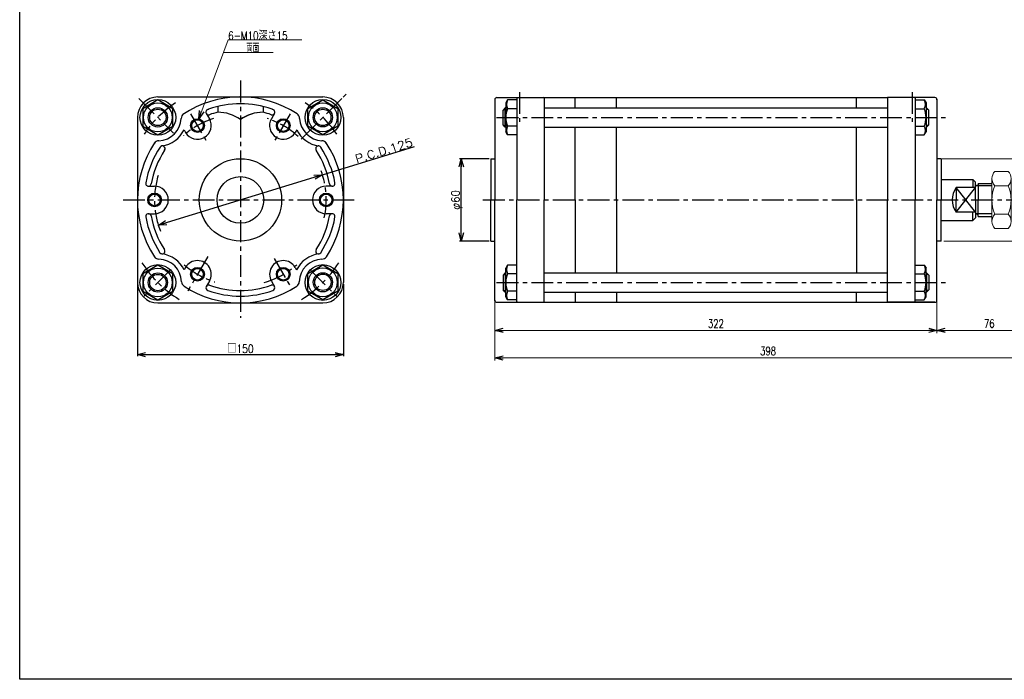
# Model space of a CAD drawing. Header units: millimetres. Extents: x -544 to 574, y -400 to 400.
# Tile 1 of 3: x -544 to 173, y -388 to 92. Entities that reach past the tile are written whole.
import ezdxf
from ezdxf.enums import TextEntityAlignment as Align

# ---------------------------------------------------------------- set-up
doc = ezdxf.new("R2010")
doc.units = ezdxf.units.MM
doc.header["$LTSCALE"] = 0.5
doc.linetypes.add('CENTER', pattern=[50.8, 31.75, -6.35, 6.35, -6.35])
doc.layers.add('Layer0001', color=7, linetype='Continuous')
doc.layers.add('ZUWAKU', color=7, linetype='Continuous')
doc.styles.add('FdaStyle0', font='txt.shx', dxfattribs={"width": 0.75, "bigfont": 'bigfont'})
doc.dimstyles.new('DaDimRotatedStyle', dxfattribs={"dimtxt": 6, "dimasz": 6.000004, "dimexe": 2, "dimexo": 2, "dimgap": 2, "dimtad": 3, "dimdsep": 46, "dimtxsty": 'FdaStyle0', "dimblk1": 'OPEN30', "dimblk2": 'OPEN30', "dimsah": 1, "dimcen": 0.09, "dimclrd": 4, "dimclre": 4, "dimclrt": 4, "dimadec": 0, "dimazin": 2, "dimtfac": 1, "dimtdec": 4, "dimtmove": 0, "dimatfit": 0, "dimfxl": 1, "dimarcsym": 0})

# ---------------------------------------------------------------- blocks, each defined once
blk = doc.blocks.new('_OPEN30')
at = {"color": 0, "linetype": 'ByBlock', "lineweight": -2}
for p, q in [((-1, 0.267949), (0, 0)), ((0, 0), (-1, -0.267949)), ((0, 0), (-1, 0))]:
    blk.add_line(p, q, dxfattribs=at)
blk = doc.blocks.new('DC_GROUP_Φ125_1')
at = {"color": 4, "linetype": 'Continuous', "lineweight": 25}
for radius in [5, 4.2]:
    blk.add_circle((-414.53, -93.12), radius, dxfattribs=at)
blk = doc.blocks.new('DC_GROUP_Φ125_2')
at = {"color": 4, "linetype": 'Continuous', "lineweight": 25}
for radius in [5, 4.2]:
    blk.add_circle((-445.78, -39), radius, dxfattribs=at)
blk = doc.blocks.new('DC_GROUP_Φ125_3')
at = {"color": 4, "linetype": 'Continuous', "lineweight": 25}
for radius in [5, 4.2]:
    blk.add_circle((-414.53, 15.13), radius, dxfattribs=at)
blk = doc.blocks.new('DC_GROUP_Φ125_4')
at = {"color": 4, "linetype": 'Continuous', "lineweight": 25}
for p, q in [((-443.39, -86.4), (-454.39, -92.75)), ((-454.39, -92.75), (-454.39, -105.45)), ((-432.39, -92.75), (-443.39, -86.4)), ((-432.39, -105.45), (-432.39, -92.75)), ((-454.39, -105.45), (-443.39, -111.8)), ((-443.39, -111.8), (-432.39, -105.45))]:
    blk.add_line(p, q, dxfattribs=at)
for radius in [10.5, 7, 5.95]:
    blk.add_circle((-443.39, -99.1), radius, dxfattribs=at)
blk = doc.blocks.new('DC_GROUP_Φ125_5')
at = {"color": 4, "linetype": 'Continuous', "lineweight": 25}
for p, q in [((-443.39, 33.81), (-454.39, 27.46)), ((-432.39, 27.46), (-443.39, 33.81)), ((-454.39, 27.46), (-454.39, 14.76)), ((-432.39, 14.76), (-432.39, 27.46)), ((-454.39, 14.76), (-443.39, 8.41)), ((-443.39, 8.41), (-432.39, 14.76))]:
    blk.add_line(p, q, dxfattribs=at)
for radius in [10.5, 7, 5.95]:
    blk.add_circle((-443.39, 21.11), radius, dxfattribs=at)
blk = doc.blocks.new('DC_GROUP_Φ125_6')
at = {"color": 4, "linetype": 'Continuous', "lineweight": 25}
for radius in [5, 4.2]:
    blk.add_circle((-352.03, -93.12), radius, dxfattribs=at)
blk = doc.blocks.new('DC_GROUP_Φ125_7')
at = {"color": 4, "linetype": 'Continuous', "lineweight": 25}
for radius in [5, 4.2]:
    blk.add_circle((-320.78, -39), radius, dxfattribs=at)
blk = doc.blocks.new('DC_GROUP_Φ125_8')
at = {"color": 4, "linetype": 'Continuous', "lineweight": 25}
for radius in [5, 4.2]:
    blk.add_circle((-352.03, 15.13), radius, dxfattribs=at)
blk = doc.blocks.new('DC_GROUP_Φ125_9')
at = {"color": 4, "linetype": 'Continuous', "lineweight": 25}
for p, q in [((-334.21, -92.61), (-323.21, -86.26)), ((-334.21, -105.31), (-334.21, -92.61)), ((-323.21, -86.26), (-312.21, -92.61)), ((-312.21, -92.61), (-312.21, -105.31)), ((-323.21, -111.67), (-334.21, -105.31)), ((-312.21, -105.31), (-323.21, -111.67))]:
    blk.add_line(p, q, dxfattribs=at)
for radius in [10.5, 7, 5.95]:
    blk.add_circle((-323.21, -98.96), radius, dxfattribs=at)
blk = doc.blocks.new('DC_GROUP_Φ125_10')
at = {"color": 4, "linetype": 'Continuous', "lineweight": 25}
for p, q in [((-334.25, 27.5), (-323.25, 33.85)), ((-323.25, 33.85), (-312.25, 27.5)), ((-334.25, 14.8), (-334.25, 27.5)), ((-312.25, 27.5), (-312.25, 14.8)), ((-323.25, 8.44), (-334.25, 14.8)), ((-312.25, 14.8), (-323.25, 8.44))]:
    blk.add_line(p, q, dxfattribs=at)
for radius in [10.5, 7, 5.95]:
    blk.add_circle((-323.25, 21.15), radius, dxfattribs=at)
blk = doc.blocks.new('DC_GROUP_Φ125_11')
at = {"color": 4, "linetype": 'Continuous', "lineweight": 25}
for radius in [5, 4.2]:
    blk.add_circle((-414.53, -93.12), radius, dxfattribs=at)
blk = doc.blocks.new('DC_GROUP_Φ125_12')
at = {"color": 4, "linetype": 'Continuous', "lineweight": 25}
for radius in [5, 4.2]:
    blk.add_circle((-445.78, -39), radius, dxfattribs=at)
blk = doc.blocks.new('DC_GROUP_Φ125_13')
at = {"color": 4, "linetype": 'Continuous', "lineweight": 25}
for radius in [5, 4.2]:
    blk.add_circle((-414.53, 15.13), radius, dxfattribs=at)
blk = doc.blocks.new('DC_GROUP_Φ125_14')
at = {"color": 4, "linetype": 'Continuous', "lineweight": 25}
for p, q in [((-443.39, -86.4), (-454.39, -92.75)), ((-454.39, -92.75), (-454.39, -105.45)), ((-432.39, -92.75), (-443.39, -86.4)), ((-432.39, -105.45), (-432.39, -92.75)), ((-454.39, -105.45), (-443.39, -111.8)), ((-443.39, -111.8), (-432.39, -105.45))]:
    blk.add_line(p, q, dxfattribs=at)
for radius in [10.5, 7, 5.95]:
    blk.add_circle((-443.39, -99.1), radius, dxfattribs=at)
blk = doc.blocks.new('DC_GROUP_Φ125_15')
at = {"color": 4, "linetype": 'Continuous', "lineweight": 25}
for p, q in [((-443.39, 33.81), (-454.39, 27.46)), ((-432.39, 27.46), (-443.39, 33.81)), ((-454.39, 27.46), (-454.39, 14.76)), ((-432.39, 14.76), (-432.39, 27.46)), ((-454.39, 14.76), (-443.39, 8.41)), ((-443.39, 8.41), (-432.39, 14.76))]:
    blk.add_line(p, q, dxfattribs=at)
for radius in [10.5, 7, 5.95]:
    blk.add_circle((-443.39, 21.11), radius, dxfattribs=at)
blk = doc.blocks.new('DC_GROUP_Φ125_16')
at = {"color": 4, "linetype": 'Continuous', "lineweight": 25}
for radius in [5, 4.2]:
    blk.add_circle((-352.03, -93.12), radius, dxfattribs=at)
blk = doc.blocks.new('DC_GROUP_Φ125_17')
at = {"color": 4, "linetype": 'Continuous', "lineweight": 25}
for radius in [5, 4.2]:
    blk.add_circle((-320.78, -39), radius, dxfattribs=at)
blk = doc.blocks.new('DC_GROUP_Φ125_18')
at = {"color": 4, "linetype": 'Continuous', "lineweight": 25}
for radius in [5, 4.2]:
    blk.add_circle((-352.03, 15.13), radius, dxfattribs=at)
blk = doc.blocks.new('DC_GROUP_Φ125_19')
at = {"color": 4, "linetype": 'Continuous', "lineweight": 25}
for p, q in [((-334.21, -92.61), (-323.21, -86.26)), ((-334.21, -105.31), (-334.21, -92.61)), ((-323.21, -86.26), (-312.21, -92.61)), ((-312.21, -92.61), (-312.21, -105.31)), ((-323.21, -111.67), (-334.21, -105.31)), ((-312.21, -105.31), (-323.21, -111.67))]:
    blk.add_line(p, q, dxfattribs=at)
for radius in [10.5, 7, 5.95]:
    blk.add_circle((-323.21, -98.96), radius, dxfattribs=at)
blk = doc.blocks.new('DC_GROUP_Φ125_20')
at = {"color": 4, "linetype": 'Continuous', "lineweight": 25}
for p, q in [((-334.25, 27.5), (-323.25, 33.85)), ((-323.25, 33.85), (-312.25, 27.5)), ((-334.25, 14.8), (-334.25, 27.5)), ((-312.25, 27.5), (-312.25, 14.8)), ((-323.25, 8.44), (-334.25, 14.8)), ((-312.25, 14.8), (-323.25, 8.44))]:
    blk.add_line(p, q, dxfattribs=at)
for radius in [10.5, 7, 5.95]:
    blk.add_circle((-323.25, 21.15), radius, dxfattribs=at)
blk = doc.blocks.new('DC_GROUP_Φ125_29')
at = {"color": 4, "linetype": 'Continuous', "lineweight": 13}
for p, q in [((166.21, -18.21), (175.84, -18.21)), ((164.03, -23.41), (164.03, -54.58)), ((175.84, -28.6), (166.21, -28.6)), ((178.03, -23.41), (178.03, -54.58)), ((166.21, -49.39), (175.84, -49.39)), ((166.21, -59.78), (175.84, -59.78))]:
    blk.add_line(p, q, dxfattribs=at)
for centre, radius, start, end in [((171.3, -23.41), 7.27, 134.38531, 225.61469), ((170.76, -23.41), 7.27, 314.38531, 45.61469), ((189.83, -39), 25.81, 156.25234, 203.74766), ((152.22, -39), 25.81, 336.25234, 23.74766), ((171.3, -54.58), 7.27, 134.38531, 225.61469), ((170.76, -54.58), 7.27, 314.38531, 45.61469)]:
    blk.add_arc(centre, radius, start, end, dxfattribs=at)
blk = doc.blocks.new('*D30')
at = {"color": 4, "linetype": 'Continuous', "lineweight": 13}
for p, q in [((127.53, -9), (223.73, -9)), ((221.73, -69), (221.73, -9)), ((129.03, -69), (223.73, -69))]:
    blk.add_line(p, q, dxfattribs=at)
at = {"color": 4, "xscale": 6.000005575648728, "yscale": 5.999978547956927}
for p, rotation in [((221.73, -9), 90), ((221.73, -69), 270)]:
    blk.add_blockref('_OPEN30', p, dxfattribs=dict(at, rotation=rotation))
at = {"color": 4, "insert": (219.73, -39), "char_height": 6, "width": 25.5, "attachment_point": 8, "rotation": 90, "style": 'FdaStyle0'}
blk.add_mtext('\\T1.00;φ60', dxfattribs=at)
blk = doc.blocks.new('*D31')
at = {"color": 4, "linetype": 'Continuous', "lineweight": 13}
for p, q in [((-197.97, -113.07), (-197.97, -136)), ((124.03, -113.07), (124.03, -136)), ((-197.97, -134), (124.03, -134))]:
    blk.add_line(p, q, dxfattribs=at)
at = {"color": 4, "xscale": 6.000005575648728, "yscale": 5.999978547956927}
for p, rotation in [((-197.97, -134), 180), ((124.03, -134), 360)]:
    blk.add_blockref('_OPEN30', p, dxfattribs=dict(at, rotation=rotation))
at = {"color": 4, "insert": (-36.97, -132), "char_height": 6, "width": 25.5, "attachment_point": 8, "style": 'FdaStyle0'}
blk.add_mtext('\\T1.00;322', dxfattribs=at)
blk = doc.blocks.new('*D32')
at = {"color": 4, "linetype": 'Continuous', "lineweight": 13}
for p, q in [((200.03, -51), (200.03, -136)), ((124.03, -113.07), (124.03, -136)), ((124.03, -134), (200.03, -134))]:
    blk.add_line(p, q, dxfattribs=at)
at = {"color": 4, "xscale": 6.000005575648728, "yscale": 5.999978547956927}
for p, rotation in [((124.03, -134), 180), ((200.03, -134), 360)]:
    blk.add_blockref('_OPEN30', p, dxfattribs=dict(at, rotation=rotation))
at = {"color": 4, "insert": (162.03, -132), "char_height": 6, "width": 19.5, "attachment_point": 8, "style": 'FdaStyle0'}
blk.add_mtext('\\T1.00;76', dxfattribs=at)
blk = doc.blocks.new('*D33')
at = {"color": 4, "linetype": 'Continuous', "lineweight": 13}
for p, q in [((200.03, -51), (200.03, -156)), ((-197.97, -113.07), (-197.97, -156)), ((-197.97, -154), (200.03, -154))]:
    blk.add_line(p, q, dxfattribs=at)
at = {"color": 4, "xscale": 6.000005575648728, "yscale": 5.999978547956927}
for p, rotation in [((-197.97, -154), 180), ((200.03, -154), 360)]:
    blk.add_blockref('_OPEN30', p, dxfattribs=dict(at, rotation=rotation))
at = {"color": 4, "insert": (1.03, -152), "char_height": 6, "width": 25.5, "attachment_point": 8, "style": 'FdaStyle0'}
blk.add_mtext('\\T1.00;398', dxfattribs=at)
blk = doc.blocks.new('DC_GROUP_Φ125_30')
at = {"color": 4, "linetype": 'Continuous', "lineweight": 25}
for p, q in [((-334.25, 27.5), (-323.25, 33.85)), ((-323.25, 33.85), (-312.25, 27.5)), ((-334.25, 14.8), (-334.25, 27.5)), ((-312.25, 27.5), (-312.25, 14.8)), ((-323.25, 8.44), (-334.25, 14.8)), ((-312.25, 14.8), (-323.25, 8.44))]:
    blk.add_line(p, q, dxfattribs=at)
for radius in [10.5, 7, 5.95]:
    blk.add_circle((-323.25, 21.15), radius, dxfattribs=at)
blk = doc.blocks.new('DC_GROUP_Φ125_31')
at = {"color": 4, "linetype": 'Continuous', "lineweight": 25}
for p, q in [((-443.39, 33.81), (-454.39, 27.46)), ((-432.39, 27.46), (-443.39, 33.81)), ((-454.39, 27.46), (-454.39, 14.76)), ((-432.39, 14.76), (-432.39, 27.46)), ((-454.39, 14.76), (-443.39, 8.41)), ((-443.39, 8.41), (-432.39, 14.76))]:
    blk.add_line(p, q, dxfattribs=at)
for radius in [10.5, 7, 5.95]:
    blk.add_circle((-443.39, 21.11), radius, dxfattribs=at)
blk = doc.blocks.new('DC_GROUP_Φ125_32')
at = {"color": 4, "linetype": 'Continuous', "lineweight": 25}
for p, q in [((-443.39, -86.4), (-454.39, -92.75)), ((-454.39, -92.75), (-454.39, -105.45)), ((-432.39, -92.75), (-443.39, -86.4)), ((-432.39, -105.45), (-432.39, -92.75)), ((-454.39, -105.45), (-443.39, -111.8)), ((-443.39, -111.8), (-432.39, -105.45))]:
    blk.add_line(p, q, dxfattribs=at)
for radius in [10.5, 7, 5.95]:
    blk.add_circle((-443.39, -99.1), radius, dxfattribs=at)
blk = doc.blocks.new('DC_GROUP_Φ125_33')
at = {"color": 4, "linetype": 'Continuous', "lineweight": 25}
for p, q in [((-334.21, -92.61), (-323.21, -86.26)), ((-334.21, -105.31), (-334.21, -92.61)), ((-323.21, -86.26), (-312.21, -92.61)), ((-312.21, -92.61), (-312.21, -105.31)), ((-323.21, -111.67), (-334.21, -105.31)), ((-312.21, -105.31), (-323.21, -111.67))]:
    blk.add_line(p, q, dxfattribs=at)
for radius in [10.5, 7, 5.95]:
    blk.add_circle((-323.21, -98.96), radius, dxfattribs=at)

msp = doc.modelspace()

# ---------------------------------------------------------------- linework, layer by layer
at = {"color": 4, "linetype": 'Continuous', "lineweight": 13}
for p, q in [((-413.581, 20.039), (-392.157, 77.59)), ((-392.157, 77.59), (-338.475, 77.59)), ((-395.588, 68.372), (-359.507, 68.372)), ((164.028, -26.996), (164.028, -50.996))]:
    msp.add_line(p, q, dxfattribs=at)
at = {"color": 4, "linetype": 'CENTER', "lineweight": 25}
for p, q in [((-383.284, 47.857), (-383.284, -124.872)), ((-383.284, 47.857), (-383.284, -124.872)), ((-179.972, 39.489), (-179.972, 17.99)), ((-179.972, 39.489), (-179.972, 17.99)), ((106.028, 39.489), (106.028, 17.99)), ((106.028, 39.489), (106.028, 17.99)), ((-457.174, 34.895), (-431.954, 9.675)), ((-457.174, 34.895), (-431.954, 9.675)), ((-309.393, 34.895), (-334.613, 9.675)), ((-309.393, 34.895), (-334.613, 9.675)), ((-419.489, 23.714), (-407.233, 2.485)), ((-419.489, 23.714), (-407.233, 2.485)), ((-347.078, 23.714), (-358.822, 3.373)), ((-347.078, 23.714), (-358.822, 3.373)), ((-196.73, 21.099), (131.14, 21.099)), ((-196.73, 21.099), (131.14, 21.099)), ((-468.748, -38.996), (-297.586, -38.996)), ((-468.748, -38.996), (-297.586, -38.996)), ((-206.638, -38.996), (205.769, -38.996)), ((-206.638, -38.996), (205.769, -38.996)), ((-407.085, -80.222), (-421.629, -105.412)), ((-407.085, -80.222), (-421.629, -105.412)), ((-358.691, -81.591), (-345.824, -103.877)), ((-358.691, -81.591), (-345.824, -103.877)), ((-433.889, -89.601), (-453.437, -109.15)), ((-433.889, -89.601), (-453.437, -109.15)), ((-332.678, -89.601), (-313.13, -109.15)), ((-332.678, -89.601), (-313.13, -109.15)), ((-196.73, -99.09), (131.14, -99.09)), ((-196.73, -99.09), (131.14, -99.09))]:
    msp.add_line(p, q, dxfattribs=at)
at = {"color": 4, "linetype": 'Continuous', "lineweight": 25}
for p, q in [((-443.284, 36.004), (-323.284, 36.004)), ((-443.284, 36.004), (-323.284, 36.004)), ((-306.258, 37.987), (-308.491, 35.754)), ((-306.258, 37.987), (-308.491, 35.754)), ((-306.258, 37.987), (-308.491, 35.754)), ((-306.258, 37.987), (-308.491, 35.754)), ((-399.784, 29.032), (-399.784, 24.908)), ((-399.784, 29.032), (-399.784, 24.908)), ((-366.784, 29.032), (-366.784, 24.908)), ((-366.784, 29.032), (-366.784, 24.908)), ((-366.598, 29.032), (-366.598, 24.908)), ((-366.598, 29.032), (-366.598, 24.908)), ((-197.972, 34.004), (-197.972, -8.996)), ((-197.972, 34.004), (-197.972, -8.996)), ((-197.972, 33.078), (-197.972, -38.996)), ((-197.972, 33.078), (-197.972, -38.996)), ((-196.472, 35.504), (-161.972, 35.504)), ((-188.701, 33.8), (-189.972, 31.599)), ((-188.701, 33.8), (-189.972, 31.599)), ((-189.972, 31.599), (-189.972, 10.599)), ((-189.972, 31.599), (-189.972, 10.599)), ((-181.972, 33.8), (-188.701, 33.8)), ((-181.972, 33.8), (-188.701, 33.8)), ((-181.972, 35.504), (-181.972, -38.996)), ((-181.972, 35.504), (-181.972, -38.996)), ((-161.972, 35.504), (-161.972, -38.996)), ((-161.972, 35.504), (88.028, 35.504)), ((-161.972, 35.504), (-161.972, -38.996)), ((-139.472, 28.099), (-139.472, 35.504)), ((-139.472, 29.185), (-139.472, 35.504)), ((-109.472, 28.099), (-109.472, 35.504)), ((-109.472, 29.003), (-109.472, 35.504)), ((65.528, 28.099), (65.528, 35.504)), ((65.528, 29.615), (65.528, 35.504)), ((122.528, 35.504), (88.028, 35.504)), ((88.028, 35.504), (88.028, -38.996)), ((88.028, 35.504), (88.028, -38.996)), ((107.528, 35.504), (88.528, 35.504)), ((108.028, 35.504), (108.028, -38.996)), ((108.028, 35.504), (108.028, -38.996)), ((108.028, 33.8), (114.757, 33.8)), ((108.028, 33.8), (114.757, 33.8)), ((114.757, 33.8), (116.028, 31.599)), ((114.757, 33.8), (116.028, 31.599)), ((116.028, 31.599), (116.028, 10.599)), ((116.028, 31.599), (116.028, 10.599)), ((124.028, 34.504), (124.028, -8.996)), ((124.028, 34.504), (124.028, -8.996)), ((124.028, 33.078), (124.028, -38.996)), ((124.028, 33.078), (124.028, -38.996)), ((-408.09, 23.97), (-405.873, 20.131)), ((-408.09, 23.97), (-405.873, 20.131)), ((-358.477, 23.97), (-360.694, 20.131)), ((-358.477, 23.97), (-360.694, 20.131)), ((-190.372, 28.099), (-191.972, 26.499)), ((-190.372, 28.099), (-191.972, 26.499)), ((-191.972, 15.699), (-191.972, 26.499)), ((-191.972, 15.699), (-191.972, 26.499)), ((-191.572, 26.899), (-189.972, 26.899)), ((-191.572, 26.899), (-189.972, 26.899)), ((-189.972, 28.099), (-190.372, 28.099)), ((-190.372, 14.099), (-190.372, 28.099)), ((-189.972, 28.099), (-190.372, 28.099)), ((-190.372, 14.099), (-190.372, 28.099)), ((-181.972, 27.449), (-188.701, 27.449)), ((-181.972, 27.449), (-188.701, 27.449)), ((-161.972, 28.099), (88.028, 28.099)), ((-161.972, 28.099), (88.028, 28.099)), ((108.028, 27.449), (114.757, 27.449)), ((108.028, 27.449), (114.757, 27.449)), ((116.028, 28.099), (116.428, 28.099)), ((116.028, 28.099), (116.428, 28.099)), ((117.628, 26.899), (116.028, 26.899)), ((117.628, 26.899), (116.028, 26.899)), ((116.428, 28.099), (118.028, 26.499)), ((116.428, 14.099), (116.428, 28.099)), ((116.428, 28.099), (118.028, 26.499)), ((116.428, 14.099), (116.428, 28.099)), ((118.028, 15.699), (118.028, 26.499)), ((118.028, 15.699), (118.028, 26.499)), ((-458.284, 21.004), (-458.284, -98.996)), ((-458.284, 21.004), (-458.284, -98.996)), ((-308.284, 21.004), (-308.284, -98.996)), ((-308.284, 21.004), (-308.284, -98.996)), ((-190.372, 14.099), (-191.972, 15.699)), ((-190.372, 14.099), (-191.972, 15.699)), ((-191.572, 15.299), (-189.972, 15.299)), ((-191.572, 15.299), (-189.972, 15.299)), ((-181.972, 14.748), (-188.701, 14.748)), ((-181.972, 14.748), (-188.701, 14.748)), ((108.028, 14.748), (114.757, 14.748)), ((108.028, 14.748), (114.757, 14.748)), ((117.628, 15.299), (116.028, 15.299)), ((117.628, 15.299), (116.028, 15.299)), ((116.428, 14.099), (118.028, 15.699)), ((116.428, 14.099), (118.028, 15.699)), ((-424.322, 12.086), (-423.194, 10.131)), ((-424.322, 12.086), (-423.194, 10.131)), ((-342.245, 12.086), (-343.373, 10.131)), ((-342.245, 12.086), (-343.373, 10.131)), ((-335.615, 8.673), (-339.089, 5.198)), ((-335.615, 8.673), (-339.089, 5.198)), ((-189.972, 14.099), (-190.372, 14.099)), ((-189.972, 14.099), (-190.372, 14.099)), ((-188.701, 8.397), (-189.972, 10.599)), ((-188.701, 8.397), (-189.972, 10.599)), ((-181.972, 8.397), (-188.701, 8.397)), ((-181.972, 8.397), (-188.701, 8.397)), ((-161.972, 14.099), (88.028, 14.099)), ((-161.972, 14.099), (88.028, 14.099)), ((-139.472, -38.996), (-139.472, 14.099)), ((-139.472, -38.996), (-139.472, 13.388)), ((-109.472, -38.996), (-109.472, 14.099)), ((-109.472, -38.996), (-109.472, 13.226)), ((65.528, -38.996), (65.528, 13.224)), ((65.528, -38.996), (65.528, 13.224)), ((108.028, 8.397), (114.757, 8.397)), ((108.028, 8.397), (114.757, 8.397)), ((114.757, 8.397), (116.028, 10.599)), ((114.757, 8.397), (116.028, 10.599)), ((116.028, 14.099), (116.428, 14.099)), ((116.028, 14.099), (116.428, 14.099)), ((-323.545, -20.622), (-256.487, 0.003)), ((-202.172, -8.996), (-223.588, -8.996)), ((-202.172, -8.996), (-223.588, -8.996)), ((-222.388, -68.996), (-222.388, -8.996)), ((-222.388, -68.996), (-222.388, -8.996)), ((-200.972, -8.996), (-200.972, -38.996)), ((-200.972, -8.996), (-197.972, -8.996)), ((-200.972, -8.996), (-200.972, -38.996)), ((-200.972, -8.996), (-197.972, -8.996)), ((127.028, -8.996), (124.028, -8.996)), ((127.028, -8.996), (124.028, -8.996)), ((127.028, -8.996), (127.028, -38.996)), ((127.028, -8.996), (127.028, -38.996)), ((-323.545, -20.622), (-443.022, -57.369)), ((-323.545, -20.622), (-443.022, -57.369)), ((-450.216, -28.996), (-445.784, -28.996)), ((-450.216, -28.996), (-445.784, -28.996)), ((-316.351, -28.996), (-320.784, -28.996)), ((-316.351, -28.996), (-320.784, -28.996)), ((-200.972, -68.996), (-200.972, -38.996)), ((-200.972, -68.996), (-200.972, -38.996)), ((-197.972, -112.496), (-197.972, -38.996)), ((-197.972, -111.069), (-197.972, -38.996)), ((-181.972, -113.496), (-181.972, -38.996)), ((-181.972, -113.496), (-181.972, -38.996)), ((-161.972, -113.496), (-161.972, -38.996)), ((-161.972, -113.496), (-161.972, -38.996)), ((-139.472, -38.996), (-139.472, -92.09)), ((-139.472, -38.996), (-139.472, -91.38)), ((-109.472, -38.996), (-109.472, -92.09)), ((-109.472, -38.996), (-109.472, -91.217)), ((65.528, -38.996), (65.528, -92.09)), ((65.528, -38.996), (65.528, -91.215)), ((88.028, -113.496), (88.028, -38.996)), ((88.028, -113.496), (88.028, -38.996)), ((108.028, -113.496), (108.028, -38.996)), ((108.028, -113.496), (108.028, -38.996)), ((124.028, -112.496), (124.028, -38.996)), ((124.028, -111.069), (124.028, -38.996)), ((127.028, -68.996), (127.028, -38.996)), ((127.028, -68.996), (127.028, -38.996)), ((-450.216, -48.996), (-445.784, -48.996)), ((-450.216, -48.996), (-445.784, -48.996)), ((-316.351, -48.996), (-320.784, -48.996)), ((-316.351, -48.996), (-320.784, -48.996)), ((150.028, -53.996), (150.028, -47.996)), ((150.028, -53.996), (150.028, -47.996)), ((-202.172, -68.996), (-223.588, -68.996)), ((-202.172, -68.996), (-223.588, -68.996)), ((-200.972, -68.996), (-197.972, -68.996)), ((-200.972, -68.996), (-197.972, -68.996)), ((127.028, -68.996), (124.028, -68.996)), ((127.028, -68.996), (124.028, -68.996)), ((-423.194, -88.122), (-424.228, -89.914)), ((-423.194, -88.122), (-424.228, -89.914)), ((-343.373, -88.122), (-342.339, -89.914)), ((-343.373, -88.122), (-342.339, -89.914)), ((-190.372, -92.09), (-191.972, -93.69)), ((-190.372, -92.09), (-191.972, -93.69)), ((-189.972, -92.09), (-190.372, -92.09)), ((-190.372, -92.09), (-190.372, -106.09)), ((-189.972, -92.09), (-190.372, -92.09)), ((-190.372, -92.09), (-190.372, -106.09)), ((-188.701, -86.388), (-189.972, -88.59)), ((-188.701, -86.388), (-189.972, -88.59)), ((-189.972, -109.59), (-189.972, -88.59)), ((-189.972, -109.59), (-189.972, -88.59)), ((-181.972, -86.388), (-188.701, -86.388)), ((-181.972, -86.388), (-188.701, -86.388)), ((-181.972, -92.739), (-188.701, -92.739)), ((-181.972, -92.739), (-188.701, -92.739)), ((-161.972, -92.09), (88.028, -92.09)), ((-161.972, -92.09), (88.028, -92.09)), ((108.028, -86.388), (114.757, -86.388)), ((108.028, -86.388), (114.757, -86.388)), ((108.028, -92.739), (114.757, -92.739)), ((108.028, -92.739), (114.757, -92.739)), ((114.757, -86.388), (116.028, -88.59)), ((114.757, -86.388), (116.028, -88.59)), ((116.028, -109.59), (116.028, -88.59)), ((116.028, -109.59), (116.028, -88.59)), ((116.028, -92.09), (116.428, -92.09)), ((116.028, -92.09), (116.428, -92.09)), ((116.428, -92.09), (118.028, -93.69)), ((116.428, -92.09), (116.428, -106.09)), ((116.428, -92.09), (118.028, -93.69)), ((116.428, -92.09), (116.428, -106.09)), ((-458.284, -100.196), (-458.284, -152.754)), ((-458.284, -100.196), (-458.284, -152.754)), ((-405.873, -98.122), (-408.09, -101.961)), ((-405.873, -98.122), (-408.09, -101.961)), ((-405.873, -98.122), (-408.09, -101.961)), ((-405.873, -98.122), (-408.09, -101.961)), ((-360.694, -98.122), (-358.477, -101.961)), ((-360.694, -98.122), (-358.477, -101.961)), ((-360.694, -98.122), (-358.477, -101.961)), ((-360.694, -98.122), (-358.477, -101.961)), ((-308.284, -100.196), (-308.284, -152.754)), ((-308.284, -100.196), (-308.284, -152.754)), ((-191.972, -93.69), (-191.972, -104.49)), ((-191.972, -93.69), (-191.972, -104.49)), ((-191.572, -93.29), (-189.972, -93.29)), ((-191.572, -93.29), (-189.972, -93.29)), ((117.628, -93.29), (116.028, -93.29)), ((117.628, -93.29), (116.028, -93.29)), ((118.028, -93.69), (118.028, -104.49)), ((118.028, -93.69), (118.028, -104.49)), ((-190.372, -106.09), (-191.972, -104.49)), ((-190.372, -106.09), (-191.972, -104.49)), ((-191.572, -104.89), (-189.972, -104.89)), ((-191.572, -104.89), (-189.972, -104.89)), ((-189.972, -106.09), (-190.372, -106.09)), ((-189.972, -106.09), (-190.372, -106.09)), ((-181.972, -105.441), (-188.701, -105.441)), ((-181.972, -105.441), (-188.701, -105.441)), ((-161.972, -106.09), (88.028, -106.09)), ((-161.972, -106.09), (88.028, -106.09)), ((-139.472, -106.09), (-139.472, -113.496)), ((-109.472, -106.09), (-109.472, -113.496)), ((65.528, -113.496), (65.528, -106.09)), ((108.028, -105.441), (114.757, -105.441)), ((108.028, -105.441), (114.757, -105.441)), ((117.628, -104.89), (116.028, -104.89)), ((117.628, -104.89), (116.028, -104.89)), ((116.028, -106.09), (116.428, -106.09)), ((116.028, -106.09), (116.428, -106.09)), ((116.428, -106.09), (118.028, -104.49)), ((116.428, -106.09), (118.028, -104.49)), ((-443.284, -113.996), (-323.284, -113.996)), ((-443.284, -113.996), (-323.284, -113.996)), ((-196.472, -113.496), (88.028, -113.496)), ((-188.701, -111.792), (-189.972, -109.59)), ((-188.701, -111.792), (-189.972, -109.59)), ((-181.972, -111.792), (-188.701, -111.792)), ((-181.972, -111.792), (-188.701, -111.792)), ((-161.972, -113.496), (122.528, -113.496)), ((122.528, -113.496), (88.028, -113.496)), ((108.028, -111.792), (114.757, -111.792)), ((108.028, -111.792), (114.757, -111.792)), ((114.757, -111.792), (116.028, -109.59)), ((114.757, -111.792), (116.028, -109.59)), ((-458.284, -151.554), (-308.284, -151.554)), ((-458.284, -151.554), (-308.284, -151.554))]:
    msp.add_line(p, q, dxfattribs=at)
for centre, radius in [((-443.388, 21.108), 13), ((-443.388, 21.108), 13), ((-323.18, 21.108), 13), ((-323.18, 21.108), 13), ((-383.284, -38.996), 30), ((-383.284, -38.996), 30), ((-383.284, -38.996), 17), ((-383.284, -38.996), 17), ((-443.388, -99.1), 13), ((-443.388, -99.1), 13), ((-323.18, -99.1), 13), ((-323.18, -99.1), 13)]:
    msp.add_circle(centre, radius, dxfattribs=at)
for centre, radius, start, end in [((-443.284, 21.004), 15, 90, 180), ((-443.284, 21.004), 15, 90, 180), ((-383.284, -38.996), 75, 56.563902, 123.975199), ((-383.284, -38.996), 75, 56.563902, 123.975199), ((-323.284, 21.004), 15, 0, 90), ((-323.284, 21.004), 15, 0, 90), ((-383.284, -38.996), 70, 70.720657, 109.279343), ((-383.284, -38.996), 70, 70.720657, 109.279343), ((-196.472, 34.004), 1.5, 90, 180), ((-183.201, 30.625), 6.351, 150.000012, 209.999988), ((-183.201, 30.625), 6.351, 150.000012, 209.999988), ((-181.472, 35.004), 0.5, 90, 180), ((-162.472, 35.004), 0.5, 0, 90), ((88.528, 35.004), 0.5, 90, 180), ((107.528, 35.004), 0.5, 0, 90), ((109.257, 30.625), 6.351, 330.000012, 29.999988), ((109.257, 30.625), 6.351, 330.000012, 29.999988), ((122.528, 34.004), 1.5, 0, 90), ((-422.405, 20.254), 4, 123.436098, 177.667925), ((-422.405, 20.254), 4, 123.436098, 177.667925), ((-406.358, 24.97), 2, 90, 289.835751), ((-406.358, 24.97), 2, 90, 289.835751), ((-383.284, -38.996), 66, 104.477512, 109.835751), ((-383.284, -38.996), 66, 104.477512, 109.835751), ((-400.186, -5.089), 30, 55.492211, 89.231133), ((-400.186, -5.089), 30, 55.492211, 89.231133), ((-366.381, -5.089), 30, 90.768867, 124.507789), ((-366.381, -5.089), 30, 90.768867, 124.507789), ((-366.195, -5.089), 30, 90.768867, 124.507789), ((-366.195, -5.089), 30, 90.768867, 124.507789), ((-383.284, -38.996), 66, 70.164249, 75.522488), ((-383.284, -38.996), 66, 70.164249, 75.522488), ((-360.209, 24.97), 2, 250.164249, 90), ((-360.209, 24.97), 2, 250.164249, 90), ((-344.162, 20.254), 4, 2.332075, 56.563902), ((-344.162, 20.254), 4, 2.332075, 56.563902), ((-173.471, 21.099), 16.5, 157.363107, 202.636893), ((-173.471, 21.099), 16.5, 157.363107, 202.636893), ((99.528, 21.099), 16.5, 337.363107, 22.636893), ((99.528, 21.099), 16.5, 337.363107, 22.636893), ((-443.388, 21.108), 17, 272.332075, 357.667925), ((-443.388, 21.108), 17, 272.332075, 357.667925), ((-414.534, 15.131), 10, 210, 30), ((-414.534, 15.131), 10, 210, 30), ((-352.034, 15.131), 10, 150, 330), ((-352.034, 15.131), 10, 150, 330), ((-323.18, 21.108), 17, 182.332075, 267.667925), ((-323.18, 21.108), 17, 182.332075, 267.667925), ((-183.201, 11.572), 6.351, 150.000012, 209.999988), ((-183.201, 11.572), 6.351, 150.000012, 209.999988), ((109.257, 11.572), 6.351, 330.000012, 29.999988), ((109.257, 11.572), 6.351, 330.000012, 29.999988), ((-443.276, 21.128), 21, 277.905276, 334.494858), ((-443.276, 21.128), 21, 277.905276, 334.494858), ((-323.291, 21.128), 21, 205.505142, 262.094724), ((-323.291, 21.128), 21, 205.505142, 262.094724), ((-383.284, -38.996), 75, 146.40461, 213.417436), ((-383.284, -38.996), 75, 146.40461, 213.417436), ((-442.533, 0.126), 4, 92.332075, 146.563902), ((-442.533, 0.126), 4, 92.332075, 146.563902), ((-440.113, -1.653), 2, 326.691023, 146.691023), ((-440.113, -1.653), 2, 326.691023, 146.691023), ((-326.455, -1.653), 2, 33.308977, 213.308977), ((-326.455, -1.653), 2, 33.308977, 213.308977), ((-324.034, 0.126), 4, 33.436098, 87.667925), ((-324.034, 0.126), 4, 33.436098, 87.667925), ((-383.284, -38.996), 75, 326.582564, 33.59539), ((-383.284, -38.996), 75, 326.582564, 33.59539), ((-383.284, -38.996), 70, 146.691023, 169.835751), ((-383.284, -38.996), 70, 146.691023, 169.835751), ((-383.284, -38.996), 66, 146.691023, 169.835751), ((-383.284, -38.996), 66, 146.691023, 169.835751), ((-383.284, -38.996), 66, 10.164249, 33.308977), ((-383.284, -38.996), 66, 10.164249, 33.308977), ((-383.284, -38.996), 70, 10.164249, 33.308977), ((-383.284, -38.996), 70, 10.164249, 33.308977), ((-450.216, -26.996), 2, 169.835751, 349.835751), ((-450.216, -26.996), 2, 169.835751, 349.835751), ((-316.351, -26.996), 2, 190.164249, 10.164249), ((-316.351, -26.996), 2, 190.164249, 10.164249), ((-445.784, -38.996), 10, 270, 90), ((-445.784, -38.996), 10, 270, 90), ((-320.784, -38.996), 10, 90, 270), ((-320.784, -38.996), 10, 90, 270), ((-450.216, -50.996), 2, 10.164249, 190.164249), ((-450.216, -50.996), 2, 10.164249, 190.164249), ((-316.351, -50.996), 2, 349.835751, 169.835751), ((-316.351, -50.996), 2, 349.835751, 169.835751), ((-383.284, -38.996), 70, 190.164249, 213.252792), ((-383.284, -38.996), 70, 190.164249, 213.252792), ((-383.284, -38.996), 66, 190.164249, 213.252792), ((-383.284, -38.996), 66, 190.164249, 213.252792), ((-383.284, -38.996), 66, 326.747208, 349.835751), ((-383.284, -38.996), 66, 326.747208, 349.835751), ((-383.284, -38.996), 70, 326.747208, 349.835751), ((-383.284, -38.996), 70, 326.747208, 349.835751), ((-440.149, -76.282), 2, 213.252792, 33.252792), ((-440.149, -76.282), 2, 213.252792, 33.252792), ((-443.117, -99.09), 21, 25.910105, 82.585404), ((-443.117, -99.09), 21, 25.910105, 82.585404), ((-323.45, -99.09), 21, 97.414596, 154.089895), ((-323.45, -99.09), 21, 97.414596, 154.089895), ((-326.418, -76.282), 2, 146.747208, 326.747208), ((-326.418, -76.282), 2, 146.747208, 326.747208), ((-442.546, -78.098), 4, 213.417436, 268.440683), ((-442.546, -78.098), 4, 213.417436, 268.440683), ((-443.117, -99.09), 17, 1.80836, 88.440683), ((-443.117, -99.09), 17, 1.80836, 88.440683), ((-414.534, -93.122), 10, 330, 150), ((-414.534, -93.122), 10, 330, 150), ((-352.034, -93.122), 10, 30, 210), ((-352.034, -93.122), 10, 30, 210), ((-323.45, -99.09), 17, 91.559317, 178.19164), ((-323.45, -99.09), 17, 91.559317, 178.19164), ((-324.021, -78.098), 4, 271.559317, 326.582564), ((-324.021, -78.098), 4, 271.559317, 326.582564), ((-173.471, -99.09), 16.5, 157.363107, 202.636893), ((-173.471, -99.09), 16.5, 157.363107, 202.636893), ((-183.201, -89.564), 6.351, 150.000012, 209.999988), ((-183.201, -89.564), 6.351, 150.000012, 209.999988), ((109.257, -89.564), 6.351, 330.000012, 29.999988), ((109.257, -89.564), 6.351, 330.000012, 29.999988), ((99.528, -99.09), 16.5, 337.363107, 22.636893), ((99.528, -99.09), 16.5, 337.363107, 22.636893), ((-443.284, -98.996), 15, 180, 270), ((-443.284, -98.996), 15, 180, 270), ((-422.128, -98.427), 4, 181.80836, 236.831607), ((-422.128, -98.427), 4, 181.80836, 236.831607), ((-344.439, -98.427), 4, 303.168393, 358.19164), ((-344.439, -98.427), 4, 303.168393, 358.19164), ((-323.284, -98.996), 15, 270, 0), ((-323.284, -98.996), 15, 270, 0), ((-383.284, -38.996), 75, 236.831607, 303.168393), ((-383.284, -38.996), 75, 236.831607, 303.168393), ((-406.358, -102.961), 2, 70.164249, 250.164249), ((-406.358, -102.961), 2, 70.164249, 250.164249), ((-383.284, -38.996), 70, 250.164249, 289.835751), ((-383.284, -38.996), 70, 250.164249, 289.835751), ((-383.284, -38.996), 66, 250.164249, 289.835751), ((-383.284, -38.996), 66, 250.164249, 289.835751), ((-360.209, -102.961), 2, 289.835751, 109.835751), ((-360.209, -102.961), 2, 289.835751, 109.835751), ((-183.201, -108.616), 6.351, 150.000012, 209.999988), ((-183.201, -108.616), 6.351, 150.000012, 209.999988), ((109.257, -108.616), 6.351, 330.000012, 29.999988), ((109.257, -108.616), 6.351, 330.000012, 29.999988), ((-196.472, -111.996), 1.5, 180, 270), ((-181.472, -112.996), 0.5, 180, 270), ((-181.472, -112.996), 0.5, 180, 270), ((-162.472, -112.996), 0.5, 270, 0), ((-162.472, -112.996), 0.5, 270, 0), ((88.528, -112.996), 0.5, 180, 270), ((88.528, -112.996), 0.5, 180, 270), ((107.528, -112.996), 0.5, 270, 360), ((107.528, -112.996), 0.5, 270, 360), ((122.528, -111.996), 1.5, 270, 0)]:
    msp.add_arc(centre, radius, start, end, dxfattribs=at)
at = {"color": 4, "linetype": 'CENTER', "lineweight": 25}
for radius, start, end in [(85, 123.755627, 145.607759), (85, 123.755627, 145.607759), (85, 34.392241, 56.244373), (85, 34.392241, 56.244373), (62.5, 108.17533, 131.625172), (62.5, 108.17533, 131.625172), (62.5, 47.635959, 71.82467), (62.5, 47.635959, 71.82467), (62.5, 163.437225, 201.833832), (62.5, 163.437225, 201.833832), (62.5, 347.946124, 19.881025), (62.5, 347.946124, 19.881025), (85, 212.521735, 238.366456), (85, 212.521735, 238.366456), (85, 301.633544, 327.478265), (85, 301.633544, 327.478265), (62.5, 229.008474, 252.593935), (62.5, 229.008474, 252.593935), (62.5, 286.110302, 310.991526), (62.5, 286.110302, 310.991526)]:
    msp.add_arc((-383.284, -38.996), radius, start, end, dxfattribs=at)
at = {"layer": 'Layer0001', "color": 4, "linetype": 'Continuous', "lineweight": 25}
for p, q in [((127.028, -23.996), (150.028, -23.996)), ((150.028, -23.996), (152.028, -25.996)), ((150.028, -23.996), (150.028, -29.996)), ((150.028, -23.996), (152.028, -25.996)), ((150.028, -23.996), (150.028, -29.996)), ((152.028, -38.996), (152.028, -25.996)), ((152.028, -38.996), (152.028, -25.996)), ((154.028, -26.996), (164.028, -26.996)), ((154.028, -26.996), (154.028, -38.996)), ((154.028, -26.996), (164.028, -26.996)), ((154.028, -26.996), (154.028, -38.996)), ((138.028, -29.996), (138.028, -38.996)), ((152.028, -29.996), (138.028, -29.996)), ((152.028, -47.996), (138.028, -29.996)), ((138.028, -47.996), (152.028, -29.996)), ((138.028, -29.996), (138.028, -38.996)), ((152.028, -29.996), (138.028, -29.996)), ((152.028, -47.996), (138.028, -29.996)), ((138.028, -47.996), (152.028, -29.996)), ((164.028, -28.796), (153.028, -28.796)), ((164.028, -28.796), (153.028, -28.796)), ((138.028, -47.996), (138.028, -38.996)), ((138.028, -47.996), (138.028, -38.996)), ((152.028, -38.996), (152.028, -51.996)), ((152.028, -38.996), (152.028, -51.996)), ((154.028, -50.996), (154.028, -38.996)), ((154.028, -50.996), (154.028, -38.996)), ((152.028, -47.996), (138.028, -47.996)), ((152.028, -47.996), (138.028, -47.996)), ((164.028, -49.196), (153.028, -49.196)), ((164.028, -49.196), (153.028, -49.196)), ((127.028, -53.996), (150.028, -53.996)), ((127.028, -53.996), (150.028, -53.996)), ((152.028, -51.996), (150.028, -53.996)), ((152.028, -51.996), (150.028, -53.996)), ((154.028, -50.996), (164.028, -50.996)), ((154.028, -50.996), (164.028, -50.996))]:
    msp.add_line(p, q, dxfattribs=at)
for centre, radius, start, end in [((153.028, -27.796), 1, 180, 0), ((153.028, -27.796), 1, 180, 0), ((150.028, -38.996), 15, 143.130102, 216.869898), ((150.028, -38.996), 15, 143.130102, 216.869898), ((153.028, -50.196), 1, 0, 180), ((153.028, -50.196), 1, 0, 180)]:
    msp.add_arc(centre, radius, start, end, dxfattribs=at)
at = {"layer": 'ZUWAKU', "color": 5, "linetype": 'Continuous', "lineweight": 25}
for p, q in [((-544, -388), (-544, 400)), ((574, -388), (-544, -388))]:
    msp.add_line(p, q, dxfattribs=at)

# ---------------------------------------------------------------- block references
at = {"linetype": 'Continuous'}
for name in ['DC_GROUP_Φ125_5', 'DC_GROUP_Φ125_15', 'DC_GROUP_Φ125_31', 'DC_GROUP_Φ125_10', 'DC_GROUP_Φ125_20', 'DC_GROUP_Φ125_30', 'DC_GROUP_Φ125_3', 'DC_GROUP_Φ125_13', 'DC_GROUP_Φ125_8', 'DC_GROUP_Φ125_18', 'DC_GROUP_Φ125_29', 'DC_GROUP_Φ125_2', 'DC_GROUP_Φ125_12', 'DC_GROUP_Φ125_7', 'DC_GROUP_Φ125_17', 'DC_GROUP_Φ125_4', 'DC_GROUP_Φ125_14', 'DC_GROUP_Φ125_32', 'DC_GROUP_Φ125_1', 'DC_GROUP_Φ125_11', 'DC_GROUP_Φ125_6', 'DC_GROUP_Φ125_16', 'DC_GROUP_Φ125_9', 'DC_GROUP_Φ125_19', 'DC_GROUP_Φ125_33']:
    msp.add_blockref(name, (0, 0), dxfattribs=at)
at = {"color": 4, "xscale": 6.000005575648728, "yscale": 5.999978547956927}
for p, rotation in [((-413.581, 20.039), 249.5810171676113), ((-222.388, -8.996), 90), ((-222.388, -8.996), 90), ((-323.545, -20.622), 17.09619271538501), ((-323.545, -20.622), 17.09619271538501), ((-443.022, -57.369), 197.096192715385), ((-443.022, -57.369), 197.096192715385), ((-222.388, -68.996), 270), ((-222.388, -68.996), 270), ((-458.284, -151.554), 180), ((-458.284, -151.554), 180), ((-308.284, -151.554), 360), ((-308.284, -151.554), 360)]:
    msp.add_blockref('_OPEN30', p, dxfattribs=dict(at, rotation=rotation))

# ---------------------------------------------------------------- texts
at = {"color": 4, "style": 'FdaStyle0'}
for s, width, p, p2 in [('6-M10深さ15', 0.765957, (-392.157, 77.59), (-348.957, 77.59)), ('両面', 0.666667, (-379.072, 68.372), (-369.472, 68.372)), ('□150', 0.761905, (-392.884, -150.354), (-373.684, -150.354))]:
    msp.add_text(s, height=6, dxfattribs=dict(at, width=width)).set_placement(p, p2, align=Align.FIT)
for s, rotation, width, p, p2 in [('P.C.D.125', 17.096193, 0.8, (-298.473, -12.253), (-257.182, 0.447)), ('φ60', 90, 0.75, (-223.588, -46.196), (-223.588, -31.796))]:
    msp.add_text(s, height=6, rotation=rotation, dxfattribs=dict(at, width=width)).set_placement(p, p2, align=Align.FIT)

# ---------------------------------------------------------------- dimensions: what is measured, and where the dimension line sits
at = {"linetype": 'Continuous', "lineweight": 13}
dim = msp.add_linear_dim(base=(221.731, -8.996), p1=(127.028, -68.996), p2=(125.528, -8.996), angle=90, text='φ<>', dimstyle='DaDimRotatedStyle', override={"dimtxt": 6, "dimasz": 6.000004, "dimexe": 2, "dimexo": 2, "dimgap": 2, "dimtad": 3, "dimtih": 0, "dimtoh": 0, "dimdec": 2, "dimzin": 8, "dimtxsty": 'FdaStyle0', "dimblk1": 'OPEN30', "dimblk2": 'OPEN30', "dimsah": 1, "dimclrd": 4, "dimclre": 4, "dimclrt": 4, "dimazin": 2, "dimtofl": 1, "dimatfit": 0, "dimtolj": 0, "dimtzin": 8}, dxfattribs=at)
dim.commit()
dim.dimension.update_dxf_attribs({"geometry": '*D30', "text_midpoint": (221.731, -38.996)})
for base, p1, p2, picture, middle in [((200.028, -153.996), (-197.972, -111.069), (200.028, -48.996), '*D33', (1.028, -153.996)), ((200.028, -133.996), (124.028, -111.069), (200.028, -48.996), '*D32', (162.028, -133.996)), ((124.028, -133.996), (-197.972, -111.069), (124.028, -111.069), '*D31', (-36.972, -133.996))]:
    dim = msp.add_linear_dim(base=base, p1=p1, p2=p2, dimstyle='DaDimRotatedStyle', override={"dimtxt": 6, "dimasz": 6.000004, "dimexe": 2, "dimexo": 2, "dimgap": 2, "dimtad": 3, "dimtih": 0, "dimtoh": 0, "dimdec": 2, "dimzin": 8, "dimtxsty": 'FdaStyle0', "dimblk1": 'OPEN30', "dimblk2": 'OPEN30', "dimsah": 1, "dimclrd": 4, "dimclre": 4, "dimclrt": 4, "dimazin": 2, "dimtofl": 1, "dimatfit": 0, "dimtolj": 0, "dimtzin": 8}, dxfattribs=at)
    dim.commit()
    dim.dimension.update_dxf_attribs({"geometry": picture, "text_midpoint": middle})

doc.saveas('drawing.dxf')
